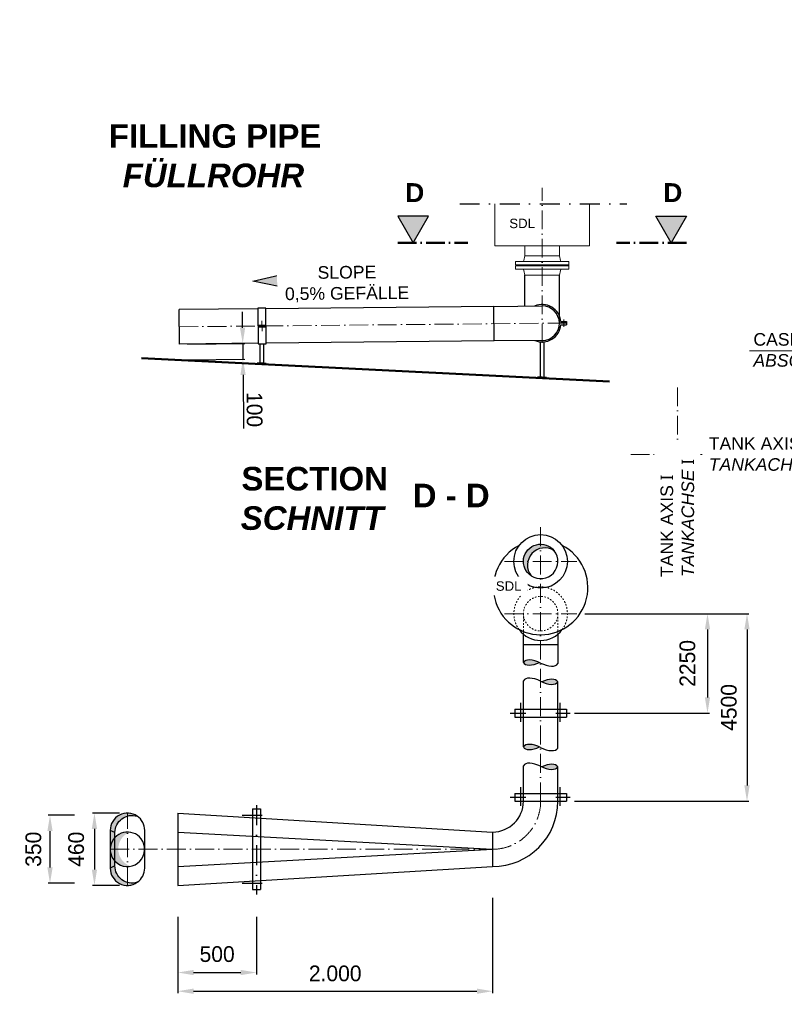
# Model space of a CAD drawing. Header units: millimetres. Extents: x -48448 to 452754, y -13941 to 17062.
# Tile 34 of 256: x -9874 to -5018, y -7557 to -1303. Entities that reach past the tile are written whole.
import ezdxf

# ---------------------------------------------------------------- set-up
doc = ezdxf.new("R2010")
doc.units = ezdxf.units.MM
for name, pattern in [('ACAD_ISO10W100', [18, 12, -3, 0, -3]), ('DASHDOT', [25.4, 12.7, -6.35, 0, -6.35]), ('JIS_02_1.0', [2, 1, -1])]:
    doc.linetypes.add(name, pattern=pattern)
doc.layers.add('Bemaßung', color=7, linetype='Continuous', lineweight=13)
doc.layers.add('Beschriftung', color=7, linetype='Continuous')
doc.layers.add('Detail Rohrdurchführung', color=7, linetype='Continuous')
doc.styles.add('LBB3.5M1000', font='isocp.shx', dxfattribs={"height": 3.5})
doc.dimstyles.new('DIN', dxfattribs={"dimtxt": 2.5, "dimasz": 2.5, "dimexe": 1.25, "dimexo": 0.625, "dimtad": 1, "dimtih": 1, "dimdec": 4, "dimdsep": 46, "dimlunit": 6, "dimtxsty": 'Standard', "dimcen": 2.5, "dimadec": 0, "dimazin": 0, "dimtfac": 1, "dimtdec": 4, "dimtmove": 0, "dimatfit": 3, "dimfxl": 0, "dimtvp": 1, "dimtolj": 1, "dimtzin": 0, "dimarcsym": 0})

# ---------------------------------------------------------------- blocks, each defined once
blk = doc.blocks.new('*D65')
at = {"layer": 'Bemaßung', "color": 0, "lineweight": -2, "transparency": 16777216}
for p, q in [((-8458.631198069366, -3259.279304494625), (-8459.630460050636, -3159.284297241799)), ((-8809.49614608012, -3362.790532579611), (-8445.132560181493, -3359.149403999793)), ((-8457.631936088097, -3359.274311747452), (-8456.632674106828, -3459.269319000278)), ((-8808.496884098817, -3462.785539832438), (-8444.133298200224, -3459.144411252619)), ((-8455.633412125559, -3559.264326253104), (-8452.228491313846, -3899.990870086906))]:
    blk.add_line(p, q, dxfattribs=at)
at = {"layer": 'Bemaßung', "color": 0, "transparency": 16777216}
for points in [[(-8441.96536352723, -3259.112760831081), (-8475.297032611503, -3259.44584815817), (-8457.631936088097, -3359.274311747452)], [(-8438.967577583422, -3559.09778258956), (-8472.299246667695, -3559.430869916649), (-8456.632674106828, -3459.269319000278)]]:
    blk.add_solid(points, dxfattribs=at)
at = {"layer": 'DEFPOINTS', "color": 0, "transparency": 16777216}
for p in [(-8859.493649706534, -3363.290163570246), (-8858.49438772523, -3463.285170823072), (-8456.632674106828, -3459.269319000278)]:
    blk.add_point(p, dxfattribs=at)
at = {"layer": 'Bemaßung', "color": 0, "transparency": 16777216, "insert": (-8383.431100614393, -3779.297377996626), "char_height": 100, "attachment_point": 5, "rotation": 270.5725444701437}
blk.add_mtext('\\A1;100', dxfattribs=at)
blk = doc.blocks.new('*D87')
at = {"layer": 'Bemaßung', "color": 0, "lineweight": -2, "transparency": 16777216}
for p, q in [((-8870.292310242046, -7001.643023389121), (-8870.292310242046, -7367.604423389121)), ((-8370.292310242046, -7001.643023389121), (-8370.292310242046, -7367.604423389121)), ((-8770.292310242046, -7355.104423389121), (-8470.292310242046, -7355.104423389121))]:
    blk.add_line(p, q, dxfattribs=at)
at = {"layer": 'Bemaßung', "color": 0, "transparency": 16777216}
for points in [[(-8770.292310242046, -7338.437756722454), (-8770.292310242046, -7371.771090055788), (-8870.292310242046, -7355.104423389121)], [(-8470.292310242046, -7338.437756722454), (-8470.292310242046, -7371.771090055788), (-8370.292310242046, -7355.104423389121)]]:
    blk.add_solid(points, dxfattribs=at)
at = {"layer": 'DEFPOINTS', "color": 0, "transparency": 16777216}
for p in [(-8870.292310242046, -6801.643023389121), (-8370.292310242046, -6801.643023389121), (-8370.292310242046, -7355.104423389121)]:
    blk.add_point(p, dxfattribs=at)
at = {"layer": 'Bemaßung', "color": 0, "transparency": 16777216, "insert": (-8620.292310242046, -7238.681420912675), "char_height": 100, "attachment_point": 5}
blk.add_mtext('\\A1;500', dxfattribs=at)
blk = doc.blocks.new('*D88')
at = {"layer": 'Bemaßung', "color": 0, "lineweight": -2, "transparency": 16777216}
for p, q in [((-6870.292310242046, -6881.643023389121), (-6870.292310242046, -7486.467855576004)), ((-8870.292310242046, -7001.643023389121), (-8870.292310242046, -7486.467855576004)), ((-8770.292310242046, -7473.967855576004), (-6970.292310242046, -7473.967855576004))]:
    blk.add_line(p, q, dxfattribs=at)
at = {"layer": 'Bemaßung', "color": 0, "transparency": 16777216}
for points in [[(-8770.292310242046, -7457.301188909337), (-8770.292310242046, -7490.634522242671), (-8870.292310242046, -7473.967855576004)], [(-6970.292310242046, -7457.301188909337), (-6970.292310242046, -7490.634522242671), (-6870.292310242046, -7473.967855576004)]]:
    blk.add_solid(points, dxfattribs=at)
at = {"layer": 'DEFPOINTS', "color": 0, "transparency": 16777216}
for p in [(-6870.292310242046, -6681.643023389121), (-8870.292310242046, -6801.643023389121), (-6870.292310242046, -7473.967855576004)]:
    blk.add_point(p, dxfattribs=at)
at = {"layer": 'Bemaßung', "color": 0, "transparency": 16777216, "insert": (-7870.292310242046, -7361.26540341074), "char_height": 100, "attachment_point": 5}
blk.add_mtext('\\A1;2.000', dxfattribs=at)
blk = doc.blocks.new('*D85')
at = {"layer": 'Bemaßung', "color": 0, "lineweight": -2, "transparency": 16777216}
for p, q in [((-9526.732210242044, -6356.243023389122), (-9694.50732269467, -6356.243023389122)), ((-9682.00732269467, -6456.243023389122), (-9682.00732269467, -6687.94302338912)), ((-9526.732210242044, -6787.94302338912), (-9694.50732269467, -6787.94302338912))]:
    blk.add_line(p, q, dxfattribs=at)
at = {"layer": 'Bemaßung', "color": 0, "transparency": 16777216}
for points in [[(-9698.673989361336, -6456.243023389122), (-9665.340656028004, -6456.243023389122), (-9682.00732269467, -6356.243023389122)], [(-9698.673989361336, -6687.94302338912), (-9665.340656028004, -6687.94302338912), (-9682.00732269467, -6787.94302338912)]]:
    blk.add_solid(points, dxfattribs=at)
at = {"layer": 'DEFPOINTS', "color": 0, "transparency": 16777216}
for p in [(-9226.732210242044, -6356.243023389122), (-9682.00732269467, -6787.94302338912), (-9226.732210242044, -6787.94302338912)]:
    blk.add_point(p, dxfattribs=at)
at = {"layer": 'Bemaßung', "color": 0, "transparency": 16777216, "insert": (-9787.186536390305, -6572.093023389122), "char_height": 100, "attachment_point": 5, "rotation": 90}
blk.add_mtext('\\A1;350', dxfattribs=at)
blk = doc.blocks.new('*D89')
at = {"layer": 'Bemaßung', "color": 0, "lineweight": -2, "transparency": 16777216}
for p, q in [((-9240.096810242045, -6342.543023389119), (-9412.135898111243, -6342.543023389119)), ((-9399.635898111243, -6442.543023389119), (-9399.635898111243, -6701.643023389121)), ((-9240.096810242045, -6801.643023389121), (-9412.135898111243, -6801.643023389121))]:
    blk.add_line(p, q, dxfattribs=at)
at = {"layer": 'Bemaßung', "color": 0, "transparency": 16777216}
for points in [[(-9416.302564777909, -6442.543023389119), (-9382.969231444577, -6442.543023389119), (-9399.635898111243, -6342.543023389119)], [(-9416.302564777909, -6701.643023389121), (-9382.969231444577, -6701.643023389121), (-9399.635898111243, -6801.643023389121)]]:
    blk.add_solid(points, dxfattribs=at)
at = {"layer": 'DEFPOINTS', "color": 0, "transparency": 16777216}
for p in [(-9190.096810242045, -6342.543023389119), (-9399.635898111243, -6801.643023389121), (-9190.096810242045, -6801.643023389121)]:
    blk.add_point(p, dxfattribs=at)
at = {"layer": 'Bemaßung', "color": 0, "transparency": 16777216, "insert": (-9515.473426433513, -6572.09302338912), "char_height": 100, "attachment_point": 5, "rotation": 90}
blk.add_mtext('\\A1;460', dxfattribs=at)
blk = doc.blocks.new('*D90')
at = {"layer": 'Bemaßung', "color": 0, "lineweight": -2, "transparency": 16777216}
for p, q in [((-6284.880072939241, -5075.67602338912), (-5241.995253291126, -5075.676023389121)), ((-5254.495253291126, -5175.676023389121), (-5254.495253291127, -6167.093023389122)), ((-6350.292310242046, -6267.093023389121), (-5241.995253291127, -6267.093023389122))]:
    blk.add_line(p, q, dxfattribs=at)
at = {"layer": 'Bemaßung', "color": 0, "transparency": 16777216}
for points in [[(-5271.161919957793, -5175.676023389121), (-5237.828586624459, -5175.676023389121), (-5254.495253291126, -5075.676023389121)], [(-5271.161919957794, -6167.093023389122), (-5237.82858662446, -6167.093023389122), (-5254.495253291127, -6267.093023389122)]]:
    blk.add_solid(points, dxfattribs=at)
at = {"layer": 'DEFPOINTS', "color": 0, "transparency": 16777216}
for p in [(-6334.880072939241, -5075.67602338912), (-6400.292310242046, -6267.093023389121), (-5254.495253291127, -6267.093023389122)]:
    blk.add_point(p, dxfattribs=at)
at = {"layer": 'Bemaßung', "color": 0, "transparency": 16777216, "insert": (-5369.656736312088, -5671.384523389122), "char_height": 100, "attachment_point": 5, "rotation": 90}
blk.add_mtext('\\A1;4500', dxfattribs=at)
blk = doc.blocks.new('*D86')
at = {"layer": 'Bemaßung', "color": 0, "lineweight": -2, "transparency": 16777216}
for p, q in [((-6284.880072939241, -5075.67602338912), (-5493.013385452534, -5075.676023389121)), ((-5505.513385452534, -5175.676023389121), (-5505.513385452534, -5607.396223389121)), ((-6350.292310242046, -5707.39622338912), (-5493.013385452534, -5707.396223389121))]:
    blk.add_line(p, q, dxfattribs=at)
at = {"layer": 'Bemaßung', "color": 0, "transparency": 16777216}
for points in [[(-5522.180052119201, -5175.676023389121), (-5488.846718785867, -5175.676023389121), (-5505.513385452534, -5075.676023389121)], [(-5522.180052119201, -5607.396223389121), (-5488.846718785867, -5607.396223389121), (-5505.513385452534, -5707.396223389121)]]:
    blk.add_solid(points, dxfattribs=at)
at = {"layer": 'DEFPOINTS', "color": 0, "transparency": 16777216}
for p in [(-6334.880072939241, -5075.67602338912), (-6400.292310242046, -5707.39622338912), (-5505.513385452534, -5707.396223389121)]:
    blk.add_point(p, dxfattribs=at)
at = {"layer": 'Bemaßung', "color": 0, "transparency": 16777216, "insert": (-5632.60505303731, -5391.53612338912), "char_height": 100, "attachment_point": 5, "rotation": 90}
blk.add_mtext('\\A1;2250', dxfattribs=at)

msp = doc.modelspace()

# ---------------------------------------------------------------- hatches: boundary and pattern name
at = {"layer": 'Bemaßung'}
h = msp.add_hatch(color=256, dxfattribs=at)
h.dxf.hatch_style = 1
edge = h.paths.add_edge_path()
edge.add_ellipse((-6586.665940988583, -5430.705841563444), major_axis=(-88.17636983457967, 45.15272919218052), ratio=0.4720939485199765, start_angle=270, end_angle=360, ccw=False)
edge.add_ellipse((-6586.665940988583, -5340.400380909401), major_axis=(-88.17636983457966, -45.15272919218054), ratio=0.4720939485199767, start_angle=0, end_angle=85.3473416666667, ccw=False)
edge = h.paths.add_edge_path()
edge.add_ellipse((-6544.033279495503, -5553.518041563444), major_axis=(88.17636983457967, 45.15272919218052), ratio=0.4720939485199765, start_angle=0, end_angle=85.3473416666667, ccw=False)
edge.add_ellipse((-6544.033279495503, -5463.212580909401), major_axis=(88.17636983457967, -45.15272919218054), ratio=0.4720939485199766, start_angle=270, end_angle=360, ccw=False)
edge = h.paths.add_edge_path()
edge.add_ellipse((-6586.665940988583, -5877.035293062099), major_axis=(-88.17636983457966, -45.15272919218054), ratio=0.4720939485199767, start_angle=0, end_angle=85.3473416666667, ccw=False)
edge.add_ellipse((-6586.665940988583, -5967.340753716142), major_axis=(-88.17636983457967, 45.15272919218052), ratio=0.4720939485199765, start_angle=270, end_angle=360, ccw=False)
edge = h.paths.add_edge_path()
edge.add_ellipse((-6544.033279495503, -6003.6915930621), major_axis=(88.17636983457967, -45.15272919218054), ratio=0.4720939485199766, start_angle=270, end_angle=360, ccw=False)
edge.add_ellipse((-6544.033279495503, -6093.997053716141), major_axis=(88.17636983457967, 45.15272919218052), ratio=0.4720939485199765, start_angle=0, end_angle=85.3473416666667, ccw=False)

# ---------------------------------------------------------------- linework, layer by layer
at = {"linetype": 'ACAD_ISO10W100', "lineweight": 18, "ltscale": 10}
for p, q in [((-6555.703424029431, -3354.347044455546), (-6555.703424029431, -2370.473244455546)), ((-8860.588341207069, -3253.745633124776), (-6423.188650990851, -3229.388408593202)), ((-8335.934949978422, -3216.437760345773), (-8335.294156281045, -3280.561255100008)), ((-5695.292310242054, -4838.632788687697), (-5695.292310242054, -3637.34215663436)), ((-5993.216436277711, -4063.676023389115), (-4742.026563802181, -4063.676023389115)), ((-6795.704547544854, -4743.67602338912), (-6334.880072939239, -4743.67602338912)), ((-6795.704547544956, -5075.67602338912), (-6334.880072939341, -5075.67602338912)), ((-9299.646810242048, -6572.093023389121), (-6870.292310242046, -6572.093023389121))]:
    msp.add_line(p, q, dxfattribs=at)
at = {"linetype": 'DASHDOT', "ltscale": 10}
for p, q in [((-7079.65132402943, -2472.677344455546), (-6017.951324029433, -2472.677344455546)), ((-6690.292310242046, -5762.147423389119), (-6690.292310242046, -5643.04512338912)), ((-6440.292310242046, -5762.147423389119), (-6440.292310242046, -5643.04512338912)), ((-6758.390210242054, -5707.39622338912), (-6658.390210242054, -5707.39622338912)), ((-6468.390210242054, -5707.39622338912), (-6378.390210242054, -5707.39622338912)), ((-6758.390210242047, -6242.093023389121), (-6658.390210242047, -6242.093023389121)), ((-6468.390210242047, -6242.093023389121), (-6378.390210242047, -6242.093023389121)), ((-8462.196610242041, -6787.94302338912), (-8307.850210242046, -6787.94302338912))]:
    msp.add_line(p, q, dxfattribs=at)
at = {"linetype": 'ACAD_ISO10W100', "lineweight": 50, "ltscale": 10}
for p, q in [((-7473.365713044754, -2720.857618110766), (-7027.087734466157, -2720.857618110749)), ((-5638.041135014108, -2720.857618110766), (-6084.319113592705, -2720.857618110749))]:
    msp.add_line(p, q, dxfattribs=at)
at = {"linetype": 'Continuous', "ltscale": 10}
for p, q in [((-6665.253424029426, -3122.251920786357), (-6665.253424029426, -2925.712644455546)), ((-6446.153424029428, -3230.712644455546), (-6446.153424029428, -2925.712644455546)), ((-6861.782887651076, -3124.215863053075), (-8311.710492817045, -3138.705161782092)), ((-6861.782887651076, -3124.215863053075), (-6556.798115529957, -3121.168114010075)), ((-6859.593504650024, -3343.304923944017), (-6861.782887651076, -3124.215863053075)), ((-8361.70799644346, -3139.204792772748), (-8861.683032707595, -3144.201102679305)), ((-8859.493649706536, -3363.290163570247), (-8861.683032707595, -3144.201102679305)), ((-8360.677638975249, -3242.311489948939), (-8310.68013534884, -3241.811858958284)), ((-8360.618113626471, -3248.26812373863), (-8310.620610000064, -3247.768492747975)), ((-8360.608496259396, -3249.230522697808), (-8310.610992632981, -3248.730891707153)), ((-6400.292310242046, -3230.712644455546), (-6446.153424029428, -3230.712644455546)), ((-6437.040683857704, -3220.712644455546), (-6400.292310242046, -3220.712644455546)), ((-6437.040683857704, -3240.712644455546), (-6400.292310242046, -3240.712644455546)), ((-6400.292310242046, -3220.712644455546), (-6400.292310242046, -3240.712644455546)), ((-8360.548970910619, -3255.187156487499), (-8310.551467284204, -3254.687525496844)), ((-8359.518613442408, -3358.293853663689), (-8859.493649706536, -3363.290163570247)), ((-6859.593504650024, -3343.304923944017), (-8309.521109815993, -3357.794222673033)), ((-6554.608732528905, -3340.257174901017), (-6859.593504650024, -3343.304923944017)), ((-6674.842310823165, -5385.553110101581), (-6674.842310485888, -5205.671398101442)), ((-6455.742310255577, -5205.671398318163), (-6455.856909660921, -5392.603510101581)), ((-6674.842310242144, -5271.124592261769), (-6455.742310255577, -5271.121730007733)), ((-6674.842310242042, -5922.188023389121), (-6674.842310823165, -5501.314912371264)), ((-6455.742310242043, -5929.01142338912), (-6455.856909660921, -5508.365312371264)), ((-6730.292310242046, -5682.39622338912), (-6730.292310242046, -5732.39622338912)), ((-6730.292310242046, -5682.39622338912), (-6400.292310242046, -5682.39622338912)), ((-6400.292310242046, -5682.39622338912), (-6400.292310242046, -5732.39622338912)), ((-6730.292310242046, -5732.39622338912), (-6400.292310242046, -5732.39622338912)), ((-6674.842310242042, -6267.093023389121), (-6674.842310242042, -6041.793923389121)), ((-6455.742310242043, -6267.093023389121), (-6455.742310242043, -6048.61732338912)), ((-6730.292310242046, -6217.093023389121), (-6730.292310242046, -6267.093023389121)), ((-6730.292310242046, -6217.093023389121), (-6400.292310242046, -6217.093023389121)), ((-6400.292310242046, -6217.093023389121), (-6400.292310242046, -6267.093023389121)), ((-6730.292310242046, -6267.093023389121), (-6400.292310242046, -6267.093023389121)), ((-8870.292310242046, -6681.643023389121), (-6870.292310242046, -6572.093023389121)), ((-8870.292310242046, -6801.643023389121), (-6870.292310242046, -6681.643023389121)), ((-8395.292310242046, -6827.94302338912), (-8345.292310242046, -6827.94302338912))]:
    msp.add_line(p, q, dxfattribs=at)
at = {"linetype": 'ACAD_ISO10W100', "lineweight": 18, "ltscale": 5}
msp.add_line((-6418.666497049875, -3207.407414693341), (-6418.666497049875, -3254.017874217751), dxfattribs=at)
for p, q in [((-6128.402707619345, -3599.844920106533), (-9099.77462402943, -3451.276096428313)), ((-6128.402707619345, -3605.145253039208), (-9099.77462402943, -3456.576429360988)), ((-9269.634810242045, -6677.460123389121), (-9299.646810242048, -6692.093023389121))]:
    msp.add_line(p, q)
at = {"linetype": 'JIS_02_1.0', "lineweight": 18, "ltscale": 10}
for p, q in [((-6674.842310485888, -5205.671398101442), (-6674.842310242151, -5075.676023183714)), ((-6455.742310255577, -5205.671398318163), (-6455.742310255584, -5075.674307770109))]:
    msp.add_line(p, q, dxfattribs=at)
at = {"linetype": 'Continuous', "ltscale": 10}
for points in [[(-8359.476654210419, -3362.492666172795), (-8309.479150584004, -3361.993035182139), (-8311.75245204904, -3134.506349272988), (-8361.749955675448, -3135.005980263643)], [(-8364.339810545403, -3488.047893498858), (-8309.092444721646, -3490.810266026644), (-8308.840549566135, -3485.772370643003), (-8364.087915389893, -3483.009998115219)], [(-6583.552892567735, -3577.087375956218), (-6528.305526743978, -3579.849748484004), (-6528.053631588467, -3574.811853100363), (-6583.300997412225, -3572.049480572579)]]:
    msp.add_lwpolyline(points, close=True, dxfattribs=at)
for points in [[(-8326.10321863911, -3362.159161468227), (-8326.10321863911, -3484.909235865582), (-8346.915877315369, -3483.868601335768), (-8346.878748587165, -3362.366773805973)], [(-6566.128959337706, -3572.908083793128), (-6566.093766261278, -3349.341842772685)], [(-6545.316300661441, -3349.342124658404), (-6545.316300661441, -3573.948718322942)]]:
    msp.add_lwpolyline(points, dxfattribs=at)
at = {"linetype": 'JIS_02_1.0', "lineweight": 18, "ltscale": 10}
msp.add_circle((-6565.292310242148, -5075.67602338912), 109.5500000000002, dxfattribs=at)
at = {"linetype": 'Continuous', "ltscale": 10}
for centre, radius, start, end in [((-6555.703424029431, -3230.712644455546), 119.0833569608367, 4.817073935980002, 113.6546722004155), ((-6555.703424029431, -3230.712644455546), 109.55, 270.5725444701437, 90.57254447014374), ((-6555.703424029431, -3230.712644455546), 119.0833569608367, 247.4904167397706, 355.1829260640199), ((-6565.292310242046, -4743.67602338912), 109.55, 236.7116527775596, 38.31748611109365), ((-6565.292310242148, -5075.67602338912), 170, 216.4649027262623, 323.5350972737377), ((-9190.096810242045, -6692.093023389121), 109.55, 304.7580111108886, 0)]:
    msp.add_arc(centre, radius, start, end, dxfattribs=at)
at = {"linetype": 'JIS_02_1.0', "lineweight": 18, "ltscale": 10}
msp.add_arc((-6565.292310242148, -5075.67602338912), 170, 323.5350972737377, 216.4649027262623, dxfattribs=at)
at = {"linetype": 'Continuous', "ltscale": 10}
for centre, major_axis, ratio, start_param, end_param in [((-6586.665940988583, -5430.705841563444), (-88.17636983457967, 45.15272919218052), 0.4720939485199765, 4.71238898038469, 6.283185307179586), ((-6586.665940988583, -5340.400380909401), (-88.17636983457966, -45.15272919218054), 0.4720939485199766, 0, 1.489592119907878), ((-6544.033279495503, -5347.450780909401), (88.17636983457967, -45.15272919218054), 0.4720939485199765, 4.71238898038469, 6.283185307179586), ((-6586.665940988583, -5546.467641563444), (-88.17636983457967, 45.15272919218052), 0.4720939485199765, 4.71238898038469, 6.283185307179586), ((-6544.033279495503, -5553.518041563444), (88.17636983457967, 45.15272919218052), 0.4720939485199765, 0, 1.489592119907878), ((-6544.033279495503, -5463.212580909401), (88.17636983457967, -45.15272919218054), 0.4720939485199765, 4.71238898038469, 6.283185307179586), ((-6586.665940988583, -5967.340753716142), (-88.17636983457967, 45.15272919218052), 0.4720939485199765, 4.71238898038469, 6.283185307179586), ((-6586.665940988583, -5877.035293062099), (-88.17636983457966, -45.15272919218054), 0.4720939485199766, 0, 1.489592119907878), ((-6544.033279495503, -5884.085693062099), (88.17636983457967, -45.15272919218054), 0.4720939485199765, 4.71238898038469, 6.283185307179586), ((-6586.665940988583, -6086.946653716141), (-88.17636983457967, 45.15272919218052), 0.4720939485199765, 4.71238898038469, 6.283185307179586), ((-6544.033279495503, -6003.6915930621), (88.17636983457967, -45.15272919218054), 0.4720939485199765, 4.71238898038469, 6.283185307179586), ((-6544.033279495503, -6093.997053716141), (88.17636983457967, 45.15272919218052), 0.4720939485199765, 0, 1.489592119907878)]:
    msp.add_ellipse(centre, major_axis=major_axis, ratio=ratio, start_param=start_param, end_param=end_param, dxfattribs=at)

# ---------------------------------------------------------------- texts
at = {"insert": (-10258.92253045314, -6360.573262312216), "char_height": 120, "width": 195.9471091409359, "attachment_point": 1, "style": 'LBB3.5M1000', "bg_fill": 2}
msp.add_mtext('\\pi37.769;{\\fArial|b1|i0|c0|p34;A}', dxfattribs=at)
at = {"layer": 'Beschriftung', "attachment_point": 1, "style": 'LBB3.5M1000', "bg_fill": 2}
for s, insert, char_height, width in [('\\pi74.897;{\\fArial|b1|i0|c0|p34;GROUND PLAN\\L\\P\\pi221.06;\\fArial|b1|i1|c0|p34;\\lGRUNDRISS}', (-18737.56001317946, -1377.671386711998), 150, 1682.946359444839), ('{\\fArial|b0|i0|c0|p34;\\C256;CASING SEAL\\P\\fArial|b0|i1|c0|p34;ABSCHLUSSMANSCHETTE}', (-5214.057503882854, -3293.383620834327), 80, 1397.41521334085), ('\\pi204.36;{\\fArial|b0|i0|c0|p34;EMERGENCY EXIT\\P\\pi304.68;\\fArial|b0|i1|c0|p34;NOTAUSGANG}', (-18577.72103966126, -6956.754557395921), 80, 1397.41521334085)]:
    msp.add_mtext(s, dxfattribs=dict(at, insert=insert, char_height=char_height, width=width))

# ---------------------------------------------------------------- dimensions: what is measured, and where the dimension line sits
at = {"layer": 'Bemaßung'}
dim = msp.add_linear_dim(base=(-8456.632674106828, -3459.269319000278), p1=(-8859.493649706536, -3363.290163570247), p2=(-8858.49438772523, -3463.285170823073), angle=90.57254447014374, dimstyle='DIN', override={"dimscale": 10, "dimtxt": 10, "dimasz": 10, "dimexo": 5, "dimgap": 2, "dimdec": 2, "dimsah": 1, "dimtdec": 2}, dxfattribs=at)
dim.commit()
dim.dimension.update_dxf_attribs({"geometry": '*D65', "text_midpoint": (-8453.427605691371, -3779.996861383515), "dimtype": 160})
for base, p2, text, picture, middle in [((-5254.495253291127, -6267.093023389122), (-6400.292310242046, -6267.093023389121), '4500', '*D90', (-5369.656736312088, -5671.384523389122)), ((-5505.513385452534, -5707.396223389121), (-6400.292310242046, -5707.39622338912), '2250', '*D86', (-5632.60505303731, -5391.53612338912))]:
    dim = msp.add_linear_dim(base=base, p1=(-6334.880072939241, -5075.67602338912), p2=p2, angle=90, text=text, dimstyle='DIN', override={"dimscale": 10, "dimtxt": 10, "dimasz": 10, "dimexo": 5, "dimgap": 2, "dimdec": 2, "dimsah": 1, "dimtdec": 2, "dimtmove": 2}, dxfattribs=at)
    dim.commit()
    dim.dimension.update_dxf_attribs({"geometry": picture, "text_midpoint": middle, "dimtype": 160})

# ---------------------------------------------------------------- next in the draw order: hatches: boundary and pattern name
h = msp.add_hatch(color=256)
h.paths.add_polyline_path([(-9190.096810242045, -6361.367096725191), (-9190.096810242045, -6342.54302338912, 0.4142135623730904), (-9299.646810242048, -6452.093023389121), (-9269.634810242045, -6466.725923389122, -0.3350811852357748)])
h.paths.add_polyline_path([(-9190.096810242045, -6342.543023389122), (-9190.096810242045, -6361.367096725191, -0.1455573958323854), (-9127.6410822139, -6362.090331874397), (-9127.641081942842, -6362.090331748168, 0.1528340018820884)])
h.paths.add_polyline_path([(-9269.634810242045, -6466.725923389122), (-9299.646810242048, -6452.093023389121), (-9299.646810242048, -6572.093023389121, -0.1918652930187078), (-9269.634810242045, -6496.761031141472)])
h.paths.add_polyline_path([(-9269.634810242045, -6647.425015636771, -0.1918652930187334), (-9299.646810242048, -6572.09302338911), (-9299.646810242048, -6692.093023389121), (-9269.634810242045, -6677.460123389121)])
h.paths.add_polyline_path([(-9269.634810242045, -6677.460123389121), (-9299.646810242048, -6692.093023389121, 0.4142135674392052), (-9190.096810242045, -6801.643023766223), (-9190.096810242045, -6782.818950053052, -0.33508118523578)])
h.paths.add_polyline_path([(-9127.641082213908, -6782.095714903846, -0.1455573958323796), (-9190.096810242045, -6782.818950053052), (-9190.096810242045, -6801.643023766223, 0.1528340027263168)])
h = msp.add_hatch(color=256)
edge = h.paths.add_edge_path()
edge.add_arc((-9133.632679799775, -6570.606285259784), 114.9151892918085, 111.2957288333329, 251.7208461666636)
edge.add_arc((-9190.096810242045, -6572.093023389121), 109.5500000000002, 82.27316666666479, 280.74340833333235, ccw=False)

# ---------------------------------------------------------------- next in the draw order: linework, layer by layer
at = {"linetype": 'DASHDOT', "ltscale": 10}
for p, q in [((-6690.292310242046, -6296.84422338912), (-6690.292310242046, -6177.741923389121)), ((-6440.292310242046, -6296.84422338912), (-6440.292310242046, -6177.741923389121)), ((-8370.292310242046, -6292.027723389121), (-8370.292310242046, -6859.79662338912)), ((-8462.196610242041, -6356.243023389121), (-8307.850210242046, -6356.243023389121))]:
    msp.add_line(p, q, dxfattribs=at)
at = {"linetype": 'Continuous', "ltscale": 10}
for p, q in [((-8395.292310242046, -6316.243023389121), (-8345.292310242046, -6316.243023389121)), ((-8395.292310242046, -6316.243023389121), (-8395.292310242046, -6827.94302338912)), ((-8345.292310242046, -6316.243023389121), (-8345.292310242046, -6827.94302338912)), ((-8870.292310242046, -6342.54302338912), (-8870.292310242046, -6801.643023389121)), ((-8870.292310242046, -6342.54302338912), (-6870.292310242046, -6462.54302338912)), ((-9080.546810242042, -6692.093023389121), (-9080.546810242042, -6452.093023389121)), ((-8870.292310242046, -6462.54302338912), (-6870.292310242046, -6572.093023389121)), ((-6870.292310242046, -6462.54302338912), (-6870.292310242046, -6681.643023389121))]:
    msp.add_line(p, q, dxfattribs=at)
at = {"linetype": 'ACAD_ISO10W100', "lineweight": 18, "ltscale": 10}
msp.add_line((-9190.096810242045, -6801.643023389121), (-9190.096810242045, -6342.54302338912), dxfattribs=at)
msp.add_line((-9269.634810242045, -6466.72592338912), (-9299.646810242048, -6452.093023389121))
at = {"linetype": 'Continuous', "ltscale": 10}
msp.add_lwpolyline([(-9127.641080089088, -6362.090333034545, 0.6053711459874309), (-9299.646810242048, -6452.093023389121), (-9299.646810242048, -6692.093023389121, 0.6053711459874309), (-9127.6410822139, -6782.095714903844, -0.5052830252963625), (-9269.634810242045, -6677.460123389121), (-9269.634810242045, -6466.72592338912, -0.5052830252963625), (-9127.6410822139, -6362.090331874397)], format="xyb", dxfattribs=at)
for centre, radius, start, end in [((-6870.292310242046, -6267.093023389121), 414.55, 270, 0), ((-6870.292310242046, -6267.093023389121), 195.45, 270, 0), ((-9190.096810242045, -6452.093023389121), 109.55, 0, 55.24198888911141)]:
    msp.add_arc(centre, radius, start, end, dxfattribs=at)
at = {"linetype": 'ACAD_ISO10W100', "lineweight": 18, "ltscale": 10}
msp.add_arc((-6870.292310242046, -6267.093023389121), 305, 270, 0, dxfattribs=at)
for start, end in [(37.27316666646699, 235.7434083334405), (235.7434083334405, 37.27316666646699)]:
    msp.add_arc((-9190.096810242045, -6572.093023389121), 109.5500000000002, start, end)
at = {"layer": 'Detail Rohrdurchführung', "linetype": 'Continuous', "lineweight": 5, "ltscale": 10}
msp.add_line((-5237.956588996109, -3405.691772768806), (-3711.835196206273, -3405.691772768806), dxfattribs=at)

# ---------------------------------------------------------------- next in the draw order: texts
at = {"insert": (-7473.365713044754, -2341.038750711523), "char_height": 120, "width": 195.9471091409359, "attachment_point": 1, "style": 'LBB3.5M1000', "bg_fill": 2}
msp.add_mtext('\\pi47.673;{\\fArial|b1|i0|c0|p34;D}', dxfattribs=at)
at = {"layer": 'Beschriftung', "attachment_point": 1, "style": 'LBB3.5M1000', "bg_fill": 2}
for s, insert, char_height, width in [('{\\fArial|b0|i0|c0|p34;TANK AXIS \\fSegoe UI|b0|i0|c0|p34;II\\fArial|b0|i0|c0|p34;\\P\\fArial|b0|i1|c0|p34;TANKACHSE \\fSegoe UI|b0|i0|c0|p34;II}', (-5497.288381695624, -3954.708871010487), 80, 797.3306995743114), ('\\pi47.714;{\\fArial|b1|i0|c0|p34;B}', (-13030.00804084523, -7377.035142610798), 120, 195.9471091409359)]:
    msp.add_mtext(s, dxfattribs=dict(at, insert=insert, char_height=char_height, width=width))

# ---------------------------------------------------------------- next in the draw order: dimensions: what is measured, and where the dimension line sits
at = {"layer": 'Bemaßung'}
for base, p1, p2, text, override, picture, middle in [((-9682.00732269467, -6787.94302338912), (-9226.732210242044, -6356.243023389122), (-9226.732210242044, -6787.94302338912), '350', {"dimscale": 10, "dimtxt": 10, "dimasz": 10, "dimexo": 30, "dimgap": 2, "dimdec": 2, "dimsah": 1, "dimtdec": 2, "dimtmove": 2}, '*D85', (-9787.186536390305, -6572.093023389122)), ((-9399.635898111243, -6801.643023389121), (-9190.096810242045, -6342.543023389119), (-9190.096810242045, -6801.643023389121), '460', {"dimscale": 10, "dimtxt": 10, "dimasz": 10, "dimexo": 5, "dimgap": 2, "dimdec": 2, "dimsah": 1, "dimtdec": 2, "dimtmove": 2}, '*D89', (-9515.473426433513, -6572.09302338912))]:
    dim = msp.add_linear_dim(base=base, p1=p1, p2=p2, angle=90, text=text, dimstyle='DIN', override=override, dxfattribs=at)
    dim.commit()
    dim.dimension.update_dxf_attribs({"geometry": picture, "text_midpoint": middle, "dimtype": 160})

# ---------------------------------------------------------------- next in the draw order: hatches: boundary and pattern name
h = msp.add_hatch(color=256)
h.dxf.hatch_style = 1
h.paths.add_polyline_path([(-7375.392158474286, -2720.857618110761), (-7277.418603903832, -2551.162443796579), (-7473.365713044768, -2551.162443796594)])
h = msp.add_hatch(color=256)
h.dxf.hatch_style = 1
h.paths.add_polyline_path([(-5736.014689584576, -2720.857618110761), (-5833.988244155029, -2551.162443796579), (-5638.041135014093, -2551.162443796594)])

# ---------------------------------------------------------------- next in the draw order: linework, layer by layer
for points in [[(-7375.392158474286, -2720.857618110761), (-7277.418603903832, -2551.162443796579), (-7473.365713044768, -2551.162443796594)], [(-5736.014689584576, -2720.857618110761), (-5833.988244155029, -2551.162443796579), (-5638.041135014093, -2551.162443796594)]]:
    msp.add_lwpolyline(points, close=True)

# ---------------------------------------------------------------- next in the draw order: texts
at = {"layer": 'Beschriftung', "insert": (-5803.818050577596, -4842.980663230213), "char_height": 80, "width": 815.43217986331, "attachment_point": 1, "rotation": 90, "style": 'LBB3.5M1000', "bg_fill": 2}
msp.add_mtext('{\\fArial|b0|i0|c0|p34;TANK AXIS \\fSegoe UI|b0|i0|c0|p34;I\\fArial|b0|i0|c0|p34;\\P\\fArial|b0|i1|c0|p34;TANKACHSE \\fSegoe UI|b0|i0|c0|p34;I}', dxfattribs=at)
at = {"layer": 'Beschriftung', "insert": (-13611.77696512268, -7377.035142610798), "char_height": 120, "width": 195.9471091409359, "attachment_point": 1, "style": 'LBB3.5M1000', "bg_fill": 2}
msp.add_mtext('\\pi45.709;{\\fArial|b1|i0|c0|p34;C}', dxfattribs=at)

# ---------------------------------------------------------------- next in the draw order: texts
at = {"insert": (-5833.988244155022, -2341.038750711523), "char_height": 120, "width": 195.9471091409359, "attachment_point": 1, "style": 'LBB3.5M1000', "bg_fill": 2}
msp.add_mtext('\\pi47.673;{\\fArial|b1|i0|c0|p34;D}', dxfattribs=at)
at = {"layer": 'Beschriftung', "insert": (-8854.020851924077, -4143.163609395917), "char_height": 150, "width": 1682.946359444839, "attachment_point": 1, "style": 'LBB3.5M1000', "bg_fill": 2}
msp.add_mtext('\\pi387.94;{\\fArial|b1|i0|c0|p34;SECTION\\L\\P\\pi383.65;\\fArial|b1|i1|c0|p34;\\lSCHNITT}', dxfattribs=at)

# ---------------------------------------------------------------- next in the draw order: dimensions: what is measured, and where the dimension line sits
at = {"layer": 'Bemaßung'}
for base, p2, picture, middle in [((-6870.292310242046, -7473.967855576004), (-6870.292310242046, -6681.643023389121), '*D88', (-7870.292310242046, -7361.26540341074)), ((-8370.292310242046, -7355.104423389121), (-8370.292310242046, -6801.643023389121), '*D87', (-8620.292310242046, -7238.681420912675))]:
    dim = msp.add_linear_dim(base=base, p1=(-8870.292310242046, -6801.643023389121), p2=p2, dimstyle='DIN', override={"dimscale": 10, "dimtxt": 10, "dimasz": 10, "dimexo": 20, "dimgap": 2, "dimdec": 2, "dimsah": 1, "dimtdec": 2, "dimtmove": 2}, dxfattribs=at)
    dim.commit()
    dim.dimension.update_dxf_attribs({"geometry": picture, "text_midpoint": middle, "dimtype": 160})

# ---------------------------------------------------------------- next in the draw order: texts
at = {"layer": 'Beschriftung', "char_height": 150, "width": 1682.946359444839, "attachment_point": 1, "style": 'LBB3.5M1000', "bg_fill": 2}
for s, insert in [('\\pi179.16;{\\fArial|b1|i0|c0|p34;FILLING PIPE\\L\\P\\pi267.41;\\fArial|b1|i1|c0|p34;\\lFÜLLROHR}', (-9487.418363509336, -1966.452537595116)), ('{\\fArial|b1|i0|c0|p34;D - D}', (-7377.928658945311, -4250.071789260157))]:
    msp.add_mtext(s, dxfattribs=dict(at, insert=insert))

# ---------------------------------------------------------------- next in the draw order: texts
at = {"layer": 'Beschriftung', "insert": (-37990.52530722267, -4143.163609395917), "char_height": 150, "width": 1682.946359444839, "attachment_point": 1, "style": 'LBB3.5M1000', "bg_fill": 2}
msp.add_mtext('\\pi387.94;{\\fArial|b1|i0|c0|p34;SECTION\\L\\P\\pi383.65;\\fArial|b1|i1|c0|p34;\\lSCHNITT}', dxfattribs=at)
at = {"layer": 'Detail Rohrdurchführung', "insert": (-33393.50302769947, -2212.155982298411), "char_height": 150, "width": 3525.832137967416, "attachment_point": 1, "style": 'LBB3.5M1000', "bg_fill": 2}
msp.add_mtext('\\pi352.65;{\\fArial|b1|i0|c0|p34;DETAIL PIPE PENETRATION\\P\\pi148.57;\\fArial|b1|i1|c0|p34;DETAIL ROHRDURCHFÜHRUNG}', dxfattribs=at)

# ---------------------------------------------------------------- next in the draw order: hatches: boundary and pattern name
h = msp.add_hatch(color=256)
edge = h.paths.add_edge_path()
edge.add_arc((-6565.292309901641, -4743.676023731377), 109.5499999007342, 38.31748586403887, 236.71165253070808, ccw=False)
edge.add_arc((-6539.467610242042, -4767.32792338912), 109.5499999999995, 56.71165277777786, 218.3174861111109)
at = {"layer": 'Bemaßung'}
h = msp.add_hatch(color=256, dxfattribs=at)
h.dxf.hatch_style = 1
h.paths.add_polyline_path([(-8392.49846763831, -2962.688471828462), (-8228.36027690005, -2924.578244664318), (-8227.631452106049, -2997.510910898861)])

# ---------------------------------------------------------------- next in the draw order: linework, layer by layer
at = {"linetype": 'ACAD_ISO10W100', "lineweight": 18, "ltscale": 10}
msp.add_line((-6565.292310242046, -6267.093023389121), (-6565.292310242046, -4513.263786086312), dxfattribs=at)
at = {"linetype": 'Continuous', "ltscale": 10}
msp.add_lwpolyline([(-8392.49846763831, -2962.688471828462), (-8228.36027690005, -2924.578244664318), (-8227.631452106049, -2997.510910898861), (-8392.49846763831, -2962.688471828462)], close=True, dxfattribs=at)
msp.add_lwpolyline([(-6625.419136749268, -4835.250950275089, -1.174935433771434), (-6479.34078373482, -4675.752996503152, 0.851110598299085), (-6625.419136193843, -4835.250951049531)], format="xyb", dxfattribs=at)
msp.add_circle((-6565.292310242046, -4743.67602338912), 170, dxfattribs=at)
msp.add_arc((-6565.292310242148, -4909.67602338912), 300, 117.1116095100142, 62.8883904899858, dxfattribs=at)

# ---------------------------------------------------------------- next in the draw order: texts
at = {"layer": 'Beschriftung', "insert": (-38623.92281880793, -1966.452537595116), "char_height": 150, "width": 1682.946359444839, "attachment_point": 1, "style": 'LBB3.5M1000', "bg_fill": 2}
msp.add_mtext('\\pi179.16;{\\fArial|b1|i0|c0|p34;FILLING PIPE\\L\\P\\pi267.41;\\fArial|b1|i1|c0|p34;\\lFÜLLROHR}', dxfattribs=at)

# ---------------------------------------------------------------- next in the draw order: texts
at = {"layer": 'Beschriftung', "insert": (-41042.36435969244, -2292.414672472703), "char_height": 80, "width": 1397.41521334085, "attachment_point": 1, "style": 'LBB3.5M1000'}
msp.add_mtext('\\pi398.76;{\\fArial|b0|i0|c0|p34;ENTRANCE\\P\\pi444.16;\\fArial|b0|i1|c0|p34;EINGANG}', dxfattribs=at)
at = {"layer": 'Beschriftung', "color": 1, "insert": (-8199.95306087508, -2870.783704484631), "char_height": 80, "width": 796.1632907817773, "attachment_point": 1, "rotation": 0.5725444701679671, "style": 'LBB3.5M1000', "bg_fill": 2}
msp.add_mtext('\\pi217.24;{\\fArial|b0|i0|c0|p34;\\C256;SLOPE\\P\\pi8.9411;0,5% GEFÄLLE}', dxfattribs=at)
at = {"layer": 'Beschriftung', "attachment_point": 1, "style": 'LBB3.5M1000', "bg_fill": 2}
for s, insert, char_height, width in [('{\\fArial|b0|i0|c0|p34;\\C256;SDL}', (-6849.988242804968, -4870.22321156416), 60, 172.6026639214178), ('\\pi30.171;{\\fArial|b1|i0|c0|p34;MOV - MOTOR DRIVE (FOR HYDRANT \\P\\pi286.54;REFUELING SYSTEM ONLY)\\P\\pi139.2;\\fArial|b1|i1|c0|p34;MOV - MOTORANTRIEB (NUR BEI\\P\\pi48.371;HYDRANTENBETANKUNGSSYSTEM)\\fArial|b0|i0|c0|p34; }', (-13664.40605916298, -5961.126756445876), 80, 2074.14917963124)]:
    msp.add_mtext(s, dxfattribs=dict(at, insert=insert, char_height=char_height, width=width))

# ---------------------------------------------------------------- next in the draw order: linework, layer by layer
at = {"layer": 'Bemaßung'}
for p, q in [((-6665.253424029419, -2801.712644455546), (-6665.253424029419, -2739.712644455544)), ((-6446.15342402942, -2801.712644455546), (-6446.15342402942, -2739.712644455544)), ((-6665.253424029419, -2801.712644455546), (-6671.539733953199, -2831.760415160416)), ((-6665.253424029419, -2801.712644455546), (-6446.15342402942, -2801.712644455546)), ((-6446.15342402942, -2801.712644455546), (-6439.86711410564, -2831.760415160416)), ((-6725.703424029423, -2860.712644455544), (-6725.703424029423, -2839.712644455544)), ((-6725.703424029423, -2839.712644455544), (-6385.703424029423, -2839.712644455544)), ((-6725.703424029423, -2860.712644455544), (-6384.92958926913, -2860.712644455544)), ((-6725.703424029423, -2866.712644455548), (-6384.92958926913, -2866.712644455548)), ((-6725.703424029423, -2866.712644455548), (-6725.703424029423, -2887.712644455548)), ((-6689.703424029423, -2863.712644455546), (-6421.703424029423, -2863.712644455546)), ((-6689.703424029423, -2863.712644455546), (-6689.703424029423, -2863.712644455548)), ((-6689.703424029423, -2863.712644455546), (-6689.703424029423, -2863.712644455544)), ((-6421.703424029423, -2863.712644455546), (-6421.703424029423, -2863.712644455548)), ((-6421.703424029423, -2863.712644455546), (-6421.703424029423, -2863.712644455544)), ((-6385.703424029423, -2860.712644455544), (-6385.703424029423, -2839.712644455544)), ((-6385.703424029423, -2866.712644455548), (-6385.703424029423, -2887.712644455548)), ((-6725.703424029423, -2887.712644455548), (-6385.703424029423, -2887.712644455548)), ((-6665.253424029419, -2925.712644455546), (-6671.539733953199, -2895.664873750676)), ((-6665.253424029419, -2925.712644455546), (-6446.15342402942, -2925.712644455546)), ((-6446.15342402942, -2925.712644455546), (-6439.86711410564, -2895.664873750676))]:
    msp.add_line(p, q, dxfattribs=at)
for centre, radius, start, end in [((-6692.703424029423, -2863.712644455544), 3, 0, 90), ((-6692.703424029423, -2863.712644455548), 3, 270, 0), ((-6681.32782034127, -2829.712644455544), 10, 270, 348.1835507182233), ((-6430.079027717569, -2829.712644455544), 10, 191.8164492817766, 270), ((-6418.703424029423, -2863.712644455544), 3, 90, 180), ((-6418.703424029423, -2863.712644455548), 3, 180, 270), ((-6681.32782034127, -2897.712644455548), 10, 11.81644928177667, 90), ((-6430.079027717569, -2897.712644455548), 10, 90, 168.1835507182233)]:
    msp.add_arc(centre, radius, start, end, dxfattribs=at)

# ---------------------------------------------------------------- next in the draw order: texts
at = {"layer": 'Beschriftung', "insert": (-6764.463080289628, -2566.695642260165), "char_height": 60, "width": 172.6026639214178, "attachment_point": 1, "style": 'LBB3.5M1000', "bg_fill": 2}
msp.add_mtext('{\\fArial|b0|i0|c0|p34;\\C256;SDL}', dxfattribs=at)

# ---------------------------------------------------------------- next in the draw order: linework, layer by layer
at = {"layer": 'Bemaßung'}
msp.add_lwpolyline([(-6255.703424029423, -2472.677344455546), (-6255.703424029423, -2739.712644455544), (-6855.703424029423, -2739.712644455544), (-6855.703424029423, -2472.677344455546)], dxfattribs=at)

doc.saveas('drawing.dxf')
